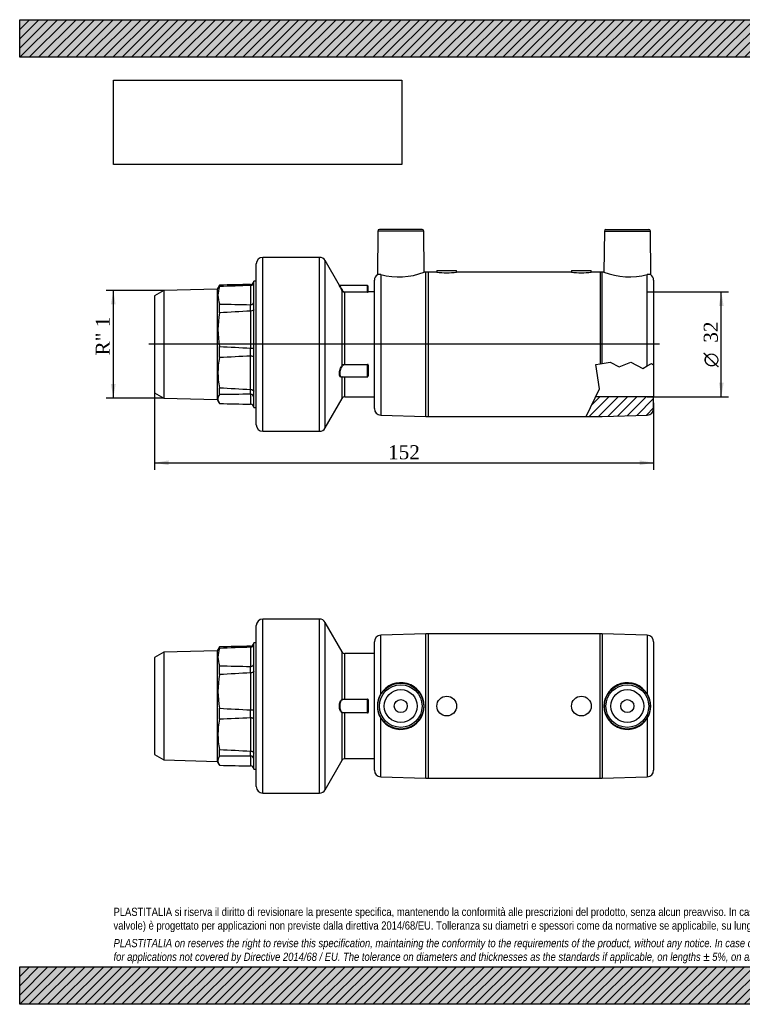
# Model space of a CAD drawing. Header units: millimetres. Extents: x 0 to 424, y 0 to 300.
# Tile 1 of 2: x 0 to 220, y 0 to 300. Entities that reach past the tile are written whole.
import ezdxf
from ezdxf.enums import TextEntityAlignment as Align
from ezdxf.lldxf.tags import DXFTag

# ---------------------------------------------------------------- set-up
doc = ezdxf.new("R2010")
doc.units = ezdxf.units.MM
doc.header["$LTSCALE"] = 1.428571
for name, color, linetype in [('Default', 7, 'Continuous'), ('DV3_Default', 7, 'Continuous'), ('IOM032C', 7, 'Continuous'), ('MP032C', 7, 'Continuous'), ('PARTE_PE_032', 7, 'Continuous')]:
    doc.layers.add(name, color=color, linetype=linetype)
doc.styles.add('SEACAD_Solid_Edge_ANSI1_Symbols', font='semeca1.ttf')
doc.styles.add('SEACAD_Times_New_Roman', font='times.ttf')
tags = doc.linetypes.add('CENTER2', pattern=[28.575, 19.05, -3.175, 3.175, -3.175]).pattern_tags.tags
tags[10:11] = [DXFTag(74, 4), DXFTag(75, 0), DXFTag(340, '0'), DXFTag(46, 0.0), DXFTag(50, 0.0), DXFTag(44, 0.0), DXFTag(45, 0.0)]
tags[8:9] = [DXFTag(74, 4), DXFTag(75, 0), DXFTag(340, '0'), DXFTag(46, 0.0), DXFTag(50, 0.0), DXFTag(44, 0.0), DXFTag(45, 0.0)]
tags[6:7] = [DXFTag(74, 4), DXFTag(75, 0), DXFTag(340, '0'), DXFTag(46, 0.0), DXFTag(50, 0.0), DXFTag(44, 0.0), DXFTag(45, 0.0)]
tags[4:5] = [DXFTag(74, 4), DXFTag(75, 0), DXFTag(340, '0'), DXFTag(46, 0.0), DXFTag(50, 0.0), DXFTag(44, 0.0), DXFTag(45, 0.0)]
doc.dimstyles.new('ANSImm', dxfattribs={"dimtxt": 4.285714, "dimasz": 4.285714, "dimexe": 2.142857, "dimexo": 0, "dimgap": 1.071429, "dimtad": 1, "dimdec": 0, "dimdsep": 46, "dimtxsty": 'SEACAD_Times_New_Roman', "dimblk1": '_SE_FILLED', "dimblk2": '_SE_FILLED', "dimsah": 1, "dimcen": 2.142857, "dimazin": 0, "dimtfac": 0.85, "dimtdec": 3, "dimtofl": 0, "dimtmove": 0, "dimatfit": 3, "dimfxl": 1, "dimarcsym": 0})
picture_1 = doc.add_image_def('image1.jpg', size_in_pixel=(4302, 1260))

# ---------------------------------------------------------------- blocks, each defined once
blk = doc.blocks.new('SE')
at = {"layer": 'IOM032C', "color": 7, "linetype": 'Continuous'}
for p, q in [((60.72, 108.73), (60.14, 107.72)), ((60.83, 108.45), (60.83, 108.9)), ((70.32, 109.12), (70.3, 109.12)), ((70.3, 108.8), (70.3, 102.95)), ((70.32, 108.8), (70.32, 109.12)), ((71.29, 110.12), (71.29, 110.09)), ((72.02, 110.12), (71.29, 110.12)), ((71.29, 109.68), (71.29, 110.09)), ((71.29, 103.8), (71.29, 109.68)), ((43.92, 107.29), (41.02, 105.62)), ((41.02, 105.62), (41.02, 76.11)), ((60.14, 107.72), (43.92, 107.29)), ((43.92, 107.29), (43.92, 74.44)), ((60.14, 107.72), (60.14, 74.01)), ((60.83, 100.45), (60.83, 103.15)), ((70.32, 101.01), (70.32, 102.95)), ((71.29, 101.29), (71.29, 103.8)), ((70.3, 101.01), (70.3, 89.7)), ((71.29, 89.93), (71.29, 101.29)), ((60.83, 86.83), (60.83, 90.21)), ((70.3, 87.27), (70.3, 77.13)), ((70.32, 87.27), (70.32, 89.69)), ((71.29, 86.79), (71.29, 89.93)), ((71.29, 76.61), (71.29, 86.79)), ((41.02, 76.11), (43.92, 74.44)), ((60.83, 75.58), (60.83, 77.65)), ((70.3, 75.64), (70.3, 72.61)), ((70.32, 75.64), (70.32, 77.13)), ((71.29, 74.68), (71.29, 76.61)), ((43.92, 74.44), (60.14, 74.01)), ((60.14, 74.01), (60.72, 73)), ((70.32, 72.61), (70.3, 72.61)), ((71.29, 71.62), (71.29, 74.68)), ((71.29, 71.62), (72.02, 71.62))]:
    blk.add_line(p, q, dxfattribs=at)
for centre, radius, start, end in [((68.2, 105.8), 7.83, 160.2155, 199.7845), ((62.63, 107.53), 2.27, 142.7632, 148.0205), ((247.2, -7619.73), 7730.87, 91.311179, 91.381397), ((212.4, -3895.23), 4006.55, 92.03258, 92.16812), ((70.36, 107.17), 1.63, 91.3901, 92.0359), ((70.29, 110.12), 1, 271.7329, 358.186), ((70.31, 109.78), 0.979, 270.1137, 354.3972), ((151.8, 4103.39), 4001.27, 268.69711, 268.83278), ((70.31, 103.37), 0.426, 268.8295, 271.2995), ((88.97, 95.33), 28.6, 169.6838, 190.3162), ((187.07, -1976.13), 2080.41, 93.21779, 93.4791), ((70.32, 100.62), 0.385, 90.4905, 93.2253), ((177.64, 2165.75), 2078.83, 266.77884, 267.04028), ((172.14, -2226.37), 2315.88, 92.52037, 92.75495), ((70.31, 90.02), 0.321, 267.0327, 270.3135), ((70.31, 86.94), 0.327, 89.3026, 92.5269), ((83.4, 82.24), 23.04, 168.5013, 191.4987), ((62.63, 74.2), 2.27, 142.7632, 217.2368), ((192.44, 2392.85), 2318.94, 266.74641, 266.98079), ((116.87, -7649.2), 7724.98, 90.345453, 90.415706), ((70.32, 77.61), 0.485, 266.9744, 269.1444), ((70.3, 75.06), 0.577, 88.5236, 90.3469), ((70.33, 74.68), 0.962, 0.1617, 90.6259), ((247.2, 7801.46), 7730.87, 268.618603, 268.688821), ((70.29, 71.61), 1, 1.814, 88.2671)]:
    blk.add_arc(centre, radius, start, end, dxfattribs=at)
for points, knots in [([(70.32, 102.95), (70.43, 102.95), (70.54, 102.97), (70.64, 103), (70.75, 103.03), (70.84, 103.07), (70.93, 103.13), (71.01, 103.18), (71.09, 103.25), (71.14, 103.33), (71.2, 103.4), (71.24, 103.49), (71.27, 103.58), (71.27, 103.6), (71.28, 103.61), (71.28, 103.63), (71.28, 103.65), (71.28, 103.67), (71.29, 103.69), (71.29, 103.7), (71.29, 103.71), (71.29, 103.72), (71.29, 103.74), (71.29, 103.75), (71.29, 103.76), (71.29, 103.77), (71.29, 103.79), (71.29, 103.8)], [0, 0, 0, 0, 0.209409, 0.209409, 0.209409, 0.418734, 0.418734, 0.418734, 0.629384, 0.629384, 0.629384, 0.842748, 0.842748, 0.842748, 0.883586, 0.883586, 0.883586, 0.92487, 0.92487, 0.92487, 0.945098, 0.945098, 0.945098, 0.965364, 0.965364, 0.965364, 1, 1, 1, 1]), ([(71.29, 101.29), (71.29, 101.3), (71.29, 101.31), (71.29, 101.33), (71.29, 101.33), (71.29, 101.34), (71.29, 101.35), (71.29, 101.35), (71.29, 101.35), (71.29, 101.35), (71.29, 101.36), (71.28, 101.36), (71.28, 101.35), (71.28, 101.34), (71.27, 101.32), (71.25, 101.3), (71.23, 101.26), (71.18, 101.22), (71.12, 101.19), (71.06, 101.15), (70.98, 101.12), (70.89, 101.09), (70.8, 101.06), (70.7, 101.04), (70.59, 101.02), (70.5, 101.01), (70.41, 101.01), (70.32, 101.01)], [0, 0, 0, 0, 0.030118, 0.030118, 0.030118, 0.049343, 0.049343, 0.049343, 0.068916, 0.068916, 0.068916, 0.094382, 0.094382, 0.094382, 0.195038, 0.195038, 0.195038, 0.397872, 0.397872, 0.397872, 0.612423, 0.612423, 0.612423, 0.825852, 0.825852, 0.825852, 1, 1, 1, 1]), ([(70.32, 89.69), (70.43, 89.7), (70.54, 89.7), (70.64, 89.7), (70.75, 89.71), (70.84, 89.71), (70.93, 89.72), (71.01, 89.73), (71.09, 89.74), (71.14, 89.75), (71.2, 89.76), (71.24, 89.77), (71.27, 89.79), (71.27, 89.79), (71.28, 89.8), (71.28, 89.8), (71.28, 89.81), (71.28, 89.81), (71.29, 89.83), (71.29, 89.83), (71.29, 89.84), (71.29, 89.85), (71.29, 89.86), (71.29, 89.87), (71.29, 89.88), (71.29, 89.89), (71.29, 89.91), (71.29, 89.93)], [0, 0, 0, 0, 0.209409, 0.209409, 0.209409, 0.418734, 0.418734, 0.418734, 0.629384, 0.629384, 0.629384, 0.842748, 0.842748, 0.842748, 0.883586, 0.883586, 0.883586, 0.92487, 0.92487, 0.92487, 0.945098, 0.945098, 0.945098, 0.965364, 0.965364, 0.965364, 1, 1, 1, 1]), ([(71.29, 86.79), (71.29, 86.81), (71.29, 86.82), (71.29, 86.84), (71.29, 86.85), (71.29, 86.86), (71.29, 86.87), (71.29, 86.88), (71.29, 86.89), (71.29, 86.9), (71.29, 86.91), (71.28, 86.92), (71.28, 86.92), (71.28, 86.96), (71.27, 86.98), (71.25, 87), (71.23, 87.04), (71.18, 87.07), (71.12, 87.11), (71.06, 87.14), (70.98, 87.17), (70.89, 87.2), (70.8, 87.22), (70.7, 87.24), (70.59, 87.25), (70.5, 87.26), (70.41, 87.27), (70.32, 87.27)], [0, 0, 0, 0, 0.030118, 0.030118, 0.030118, 0.049343, 0.049343, 0.049343, 0.068916, 0.068916, 0.068916, 0.094382, 0.094382, 0.094382, 0.195038, 0.195038, 0.195038, 0.397872, 0.397872, 0.397872, 0.612423, 0.612423, 0.612423, 0.825852, 0.825852, 0.825852, 1, 1, 1, 1]), ([(70.32, 77.13), (70.43, 77.13), (70.54, 77.11), (70.64, 77.09), (70.75, 77.06), (70.84, 77.03), (70.93, 76.98), (71.01, 76.94), (71.09, 76.88), (71.14, 76.82), (71.2, 76.76), (71.24, 76.69), (71.27, 76.63), (71.27, 76.62), (71.28, 76.61), (71.28, 76.59), (71.28, 76.58), (71.28, 76.57), (71.29, 76.57), (71.29, 76.56), (71.29, 76.56), (71.29, 76.57), (71.29, 76.57), (71.29, 76.57), (71.29, 76.58), (71.29, 76.58), (71.29, 76.6), (71.29, 76.61)], [0, 0, 0, 0, 0.209409, 0.209409, 0.209409, 0.418734, 0.418734, 0.418734, 0.629384, 0.629384, 0.629384, 0.842748, 0.842748, 0.842748, 0.883586, 0.883586, 0.883586, 0.92487, 0.92487, 0.92487, 0.945098, 0.945098, 0.945098, 0.965364, 0.965364, 0.965364, 1, 1, 1, 1])]:
    blk.add_open_spline(points, degree=3, knots=knots, dxfattribs=at)
at = {"layer": 'MP032C', "color": 7, "linetype": 'Continuous'}
for p, q in [((123.71, 112.86), (109.96, 112.43)), ((109.96, 94.6), (109.96, 112.43)), ((123.71, 68.87), (123.71, 112.86)), ((124.33, 112.87), (124.33, 68.87)), ((176.71, 112.87), (124.33, 112.87)), ((176.71, 68.87), (176.71, 112.87)), ((177.33, 112.86), (177.33, 68.87)), ((191.08, 112.43), (177.33, 112.86)), ((191.08, 112.43), (191.08, 94.6)), ((108.02, 71.3), (108.02, 110.43)), ((193.02, 110.43), (193.02, 71.3)), ((109.96, 69.3), (109.96, 87.13)), ((191.08, 87.13), (191.08, 69.3)), ((109.96, 69.3), (123.71, 68.87)), ((177.33, 68.87), (191.08, 69.3)), ((124.33, 68.87), (176.71, 68.87))]:
    blk.add_line(p, q, dxfattribs=at)
for centre, radius in [((116.02, 90.87), 7), ((116.02, 90.87), 6.5), ((185.02, 90.87), 7), ((185.02, 90.87), 6.5), ((116.02, 90.87), 5), ((130.02, 90.87), 3), ((171.02, 90.87), 3), ((185.02, 90.87), 5), ((116.02, 90.87), 2), ((185.02, 90.87), 2)]:
    blk.add_circle(centre, radius, dxfattribs=at)
for centre, radius, start, end in [((110.02, 110.43), 2, 91.7899, 180), ((124.33, 92.87), 20, 90, 91.7899), ((176.71, 92.87), 20, 88.2101, 90), ((191.02, 110.43), 2, 0, 88.2101), ((116.02, 90.87), 7.12, 211.6423, 148.3577), ((185.02, 90.87), 7.12, 31.6423, 328.3577), ((116.02, 90.87), 7.12, 148.3721, 211.6279), ((185.02, 90.87), 7.12, 328.3721, 31.6279), ((110.02, 71.3), 2, 180, 268.2101), ((191.02, 71.3), 2, 271.7899, 0), ((124.33, 88.87), 20, 268.2101, 270), ((176.71, 88.87), 20, 270, 271.7899)]:
    blk.add_arc(centre, radius, start, end, dxfattribs=at)
at = {"layer": 'PARTE_PE_032', "color": 7, "linetype": 'Continuous'}
for p, q in [((74.02, 64.37), (74.02, 117.37)), ((91.28, 117.37), (74.02, 117.37)), ((91.28, 64.37), (91.28, 117.37)), ((72.02, 66.37), (72.02, 115.37)), ((93.02, 65.37), (93.02, 116.36)), ((98.15, 107.37), (93.02, 116.36)), ((98.15, 92.88), (98.15, 107.37)), ((99.02, 92.95), (99.02, 106.87)), ((108.02, 106.87), (99.02, 106.87)), ((99.02, 92.95), (105.92, 92.95)), ((99.02, 92.86), (99.02, 92.95)), ((105.92, 92.86), (99.02, 92.86)), ((105.92, 92.86), (105.92, 92.95)), ((105.92, 88.87), (105.92, 92.86)), ((106.02, 92.76), (106.02, 88.97)), ((106.12, 92.75), (106.12, 88.98)), ((98.15, 74.36), (98.15, 88.85)), ((99.02, 88.87), (105.92, 88.87)), ((99.02, 88.78), (99.02, 88.87)), ((105.92, 88.78), (99.02, 88.78)), ((99.02, 74.87), (99.02, 88.78)), ((105.92, 88.78), (105.92, 88.87)), ((93.02, 65.37), (98.15, 74.36)), ((99.02, 74.87), (108.02, 74.87)), ((74.02, 64.37), (91.28, 64.37))]:
    blk.add_line(p, q, dxfattribs=at)
for centre, radius, start, end in [((74.02, 115.37), 2, 90, 180), ((91.28, 115.37), 2, 29.725, 90), ((99.02, 107.87), 1, 209.725, 270), ((105.92, 92.75), 0.2, 359.9349, 89.9844), ((105.92, 92.76), 0.101, 359.4707, 89.6074), ((105.92, 88.98), 0.2, 270.0156, 0.0651), ((105.92, 88.97), 0.101, 270.422, 0.4999), ((99.02, 73.87), 1, 90, 150.275), ((74.02, 66.37), 2, 180, 270), ((91.28, 66.37), 2, 270, 330.275)]:
    blk.add_arc(centre, radius, start, end, dxfattribs=at)
for centre, major_axis, ratio, start_param, end_param in [((98.24, 92.89), (-0.0447, 0.0894), 0.852848, 1.229905, 2.611028), ((106.12, 92.76), (-0.1, 0), 0.117802, 0, 1.570796), ((98.24, 88.84), (-0.0447, -0.0894), 0.852848, 3.672157, 5.05328), ((106.12, 88.97), (-0.1, 0), 0.117802, 4.712389, 6.283185)]:
    blk.add_ellipse(centre, major_axis=major_axis, ratio=ratio, start_param=start_param, end_param=end_param, dxfattribs=at)
for points, knots in [([(98.15, 88.85), (97.93, 88.96), (97.72, 89.2), (97.43, 89.92), (97.34, 90.39), (97.34, 91.35), (97.43, 91.82), (97.72, 92.53), (97.93, 92.77), (98.15, 92.88)], [0, 0, 0, 0, 0.25, 0.25, 0.5, 0.5, 0.75, 0.75, 1, 1, 1, 1]), ([(98.24, 92.79), (98.01, 92.69), (97.81, 92.46), (97.52, 91.78), (97.43, 91.33), (97.43, 90.41), (97.51, 89.96), (97.81, 89.27), (98.01, 89.04), (98.24, 88.94)], [0, 0, 0, 0, 0.25, 0.25, 0.5, 0.5, 0.75, 0.75, 1, 1, 1, 1]), ([(98.15, 92.88), (98.24, 92.92), (98.36, 92.94), (98.59, 92.95), (98.67, 92.95), (98.84, 92.95), (98.93, 92.95), (99.02, 92.95)], [0, 0, 0, 0, 0.5, 0.5, 0.75, 0.75, 1, 1, 1, 1]), ([(99.02, 92.86), (98.86, 92.86), (98.71, 92.86), (98.43, 92.85), (98.32, 92.83), (98.24, 92.79)], [0, 0, 0, 0, 0.5, 0.5, 1, 1, 1, 1]), ([(99.02, 88.78), (98.84, 88.78), (98.67, 88.78), (98.44, 88.79), (98.37, 88.8), (98.25, 88.82), (98.19, 88.83), (98.15, 88.85)], [0, 0, 0, 0, 0.5, 0.5, 0.75, 0.75, 1, 1, 1, 1]), ([(98.24, 88.94), (98.32, 88.9), (98.43, 88.88), (98.7, 88.87), (98.86, 88.87), (99.02, 88.87)], [0, 0, 0, 0, 0.5, 0.5, 1, 1, 1, 1])]:
    blk.add_open_spline(points, degree=3, knots=knots, dxfattribs=at)
blk = doc.blocks.new('SE2')
at = {"layer": 'MP032C', "linetype": 'Continuous'}
h = blk.add_hatch(dxfattribs=at)
h.set_pattern_fill('LINE', scale=0.62992, angle=45, style=0)
edge = h.paths.add_edge_path()
edge.add_line((193.02, 181.53), (193.02, 185.09))
edge.add_line((193.02, 185.09), (175.35, 185.09))
edge.add_line((175.35, 185.09), (172.44, 179.09))
edge.add_line((172.44, 179.09), (176.71, 179.09))
edge.add_arc((176.71, 199.09), 20, 270, 271.7899)
edge.add_line((177.33, 179.1), (191.08, 179.53))
edge.add_arc((191.02, 181.53), 2, 271.7899, 360)
at = {"layer": 'DV3_Default', "color": 7, "linetype": 'CENTER2'}
blk.add_line((194.77, 201.09), (39.27, 201.09), dxfattribs=at)
at = {"layer": 'IOM032C', "color": 7, "linetype": 'Continuous'}
for p, q in [((60.83, 218.68), (60.83, 219.12)), ((70.32, 219.35), (70.3, 219.35)), ((70.3, 219.03), (70.3, 213.17)), ((70.32, 219.03), (70.32, 219.35)), ((71.29, 220.34), (71.29, 220.32)), ((72.02, 220.34), (71.29, 220.34)), ((71.29, 219.91), (71.29, 220.32)), ((71.29, 214.03), (71.29, 219.91)), ((43.92, 217.52), (41.02, 215.85)), ((60.14, 217.94), (43.92, 217.52)), ((43.92, 217.52), (43.92, 184.66)), ((60.72, 218.95), (60.14, 217.94)), ((60.14, 217.94), (60.14, 184.24)), ((41.02, 215.85), (41.02, 186.34)), ((60.83, 210.68), (60.83, 213.38)), ((70.32, 211.23), (70.32, 213.17)), ((71.29, 211.51), (71.29, 214.03)), ((70.3, 211.23), (70.3, 199.92)), ((71.29, 200.16), (71.29, 211.51)), ((60.83, 197.06), (60.83, 200.43)), ((70.32, 197.5), (70.32, 199.92)), ((71.29, 197.02), (71.29, 200.16)), ((70.3, 187.36), (70.3, 197.5)), ((71.29, 186.84), (71.29, 197.02)), ((41.02, 186.34), (43.92, 184.66)), ((60.83, 185.8), (60.83, 187.88)), ((70.32, 185.87), (70.32, 187.36)), ((71.29, 184.91), (71.29, 186.84)), ((43.92, 184.66), (60.14, 184.24)), ((60.14, 184.24), (60.72, 183.23)), ((70.3, 185.87), (70.3, 182.84)), ((71.29, 181.84), (71.29, 184.91)), ((70.32, 182.84), (70.3, 182.84)), ((71.29, 181.84), (72.02, 181.84))]:
    blk.add_line(p, q, dxfattribs=at)
for centre, radius, start, end in [((62.63, 217.75), 2.27, 142.7632, 148.0293), ((247.2, -7509.5), 7730.87, 91.311179, 91.381397), ((212.4, -3785), 4006.55, 92.03258, 92.16812), ((70.36, 217.4), 1.63, 91.3901, 92.0359), ((70.28, 220.35), 1, 271.7772, 358.1417), ((70.32, 220), 0.975, 269.8825, 354.6195), ((68.2, 216.03), 7.83, 160.2155, 199.7845), ((151.8, 4213.61), 4001.27, 268.69711, 268.83278), ((70.31, 213.6), 0.426, 268.8295, 271.2995), ((88.97, 205.56), 28.6, 169.6838, 190.3162), ((187.07, -1865.9), 2080.41, 93.21779, 93.4791), ((70.32, 210.85), 0.385, 90.4905, 93.2253), ((177.64, 2275.98), 2078.83, 266.77884, 267.04028), ((70.31, 200.24), 0.321, 267.0327, 270.3135), ((83.4, 192.47), 23.04, 168.5013, 191.4987), ((172.14, -2116.15), 2315.88, 92.52037, 92.75495), ((70.31, 197.17), 0.327, 89.3026, 92.5269), ((192.44, 2503.07), 2318.94, 266.74641, 266.98079), ((70.32, 187.84), 0.485, 266.9744, 269.1444), ((62.63, 184.43), 2.27, 142.7632, 217.2368), ((116.87, -7538.97), 7724.98, 90.345453, 90.415706), ((247.2, 7911.68), 7730.87, 268.618603, 268.688821), ((70.3, 185.29), 0.577, 88.5236, 90.3469), ((70.33, 184.91), 0.955, 359.7435, 91.0441), ((70.28, 181.83), 1, 1.8583, 88.2228)]:
    blk.add_arc(centre, radius, start, end, dxfattribs=at)
for points, knots in [([(70.32, 213.17), (70.58, 213.18), (70.84, 213.27), (71.11, 213.5), (71.18, 213.59), (71.25, 213.74), (71.27, 213.79), (71.28, 213.88), (71.29, 213.91), (71.29, 213.97), (71.29, 214), (71.29, 214.03)], [0, 0, 0, 0, 0.5, 0.5, 0.75, 0.75, 0.875, 0.875, 0.9375, 0.9375, 1, 1, 1, 1]), ([(71.29, 211.51), (71.29, 211.54), (71.29, 211.57), (71.29, 211.59), (71.28, 211.58), (71.27, 211.55), (71.25, 211.52), (71.18, 211.45), (71.11, 211.4), (70.84, 211.28), (70.58, 211.24), (70.32, 211.23)], [0, 0, 0, 0, 0.0625, 0.0625, 0.125, 0.125, 0.25, 0.25, 0.5, 0.5, 1, 1, 1, 1]), ([(70.32, 199.92), (70.58, 199.92), (70.84, 199.94), (71.11, 199.97), (71.18, 199.98), (71.25, 200), (71.27, 200.01), (71.28, 200.03), (71.29, 200.04), (71.29, 200.09), (71.29, 200.12), (71.29, 200.16)], [0, 0, 0, 0, 0.5, 0.5, 0.75, 0.75, 0.875, 0.875, 0.9375, 0.9375, 1, 1, 1, 1]), ([(71.29, 197.02), (71.29, 197.05), (71.29, 197.09), (71.29, 197.14), (71.28, 197.16), (71.27, 197.21), (71.25, 197.23), (71.18, 197.3), (71.11, 197.34), (70.84, 197.45), (70.58, 197.49), (70.32, 197.5)], [0, 0, 0, 0, 0.0625, 0.0625, 0.125, 0.125, 0.25, 0.25, 0.5, 0.5, 1, 1, 1, 1]), ([(70.32, 187.36), (70.58, 187.35), (70.84, 187.28), (71.11, 187.09), (71.18, 187.02), (71.25, 186.9), (71.27, 186.86), (71.28, 186.81), (71.29, 186.79), (71.29, 186.79), (71.29, 186.81), (71.29, 186.84)], [0, 0, 0, 0, 0.5, 0.5, 0.75, 0.75, 0.875, 0.875, 0.9375, 0.9375, 1, 1, 1, 1])]:
    blk.add_open_spline(points, degree=3, knots=knots, dxfattribs=at)
at = {"layer": 'MP032C', "color": 7, "linetype": 'Continuous'}
for p, q in [((109.02, 235.6), (108.9, 222.31)), ((123.03, 235.6), (109.02, 235.6)), ((122.53, 236.09), (109.52, 236.09)), ((123.13, 223.06), (123.03, 235.6)), ((178.02, 235.6), (177.91, 223.06)), ((178.02, 235.6), (192.03, 235.6)), ((178.52, 236.09), (191.53, 236.09)), ((192.14, 222.31), (192.03, 235.6)), ((109.96, 222.33), (109.96, 179.53)), ((123.71, 223.08), (123.13, 223.06)), ((123.71, 179.1), (123.71, 223.08)), ((124.33, 223.09), (124.33, 179.09)), ((127.02, 223.09), (124.33, 223.09)), ((127.02, 223.59), (133.02, 223.59)), ((127.02, 223.59), (127.02, 223.09)), ((133.02, 223.09), (133.02, 223.59)), ((168.02, 223.09), (133.02, 223.09)), ((168.02, 223.59), (174.02, 223.59)), ((168.02, 223.59), (168.02, 223.09)), ((174.02, 223.09), (174.02, 223.59)), ((176.71, 223.09), (174.02, 223.09)), ((176.71, 223.09), (176.71, 195.16)), ((177.33, 195.26), (177.33, 223.08)), ((177.91, 223.06), (177.33, 223.08)), ((191.08, 194.51), (191.08, 222.33)), ((108.02, 181.53), (108.02, 220.65)), ((193.02, 220.65), (193.02, 194.83)), ((175.38, 194.95), (176.71, 195.16)), ((176.71, 195.16), (177.33, 195.26)), ((177.33, 195.26), (179.81, 195.65)), ((179.81, 195.65), (182.53, 194.26)), ((182.53, 194.26), (186.06, 195.65)), ((186.06, 195.65), (189.73, 193.74)), ((191.08, 194.51), (192.34, 195.23)), ((192.34, 195.23), (193.02, 194.83)), ((176.54, 187.54), (175.38, 194.95)), ((189.73, 193.74), (191.08, 194.51)), ((193.02, 194.83), (193.02, 185.09)), ((172.44, 179.09), (176.54, 187.54)), ((193.02, 185.09), (175.35, 185.09)), ((193.02, 181.53), (193.02, 185.09)), ((109.96, 179.53), (123.71, 179.1)), ((124.33, 179.09), (172.44, 179.09)), ((172.44, 179.09), (176.71, 179.09)), ((177.33, 179.1), (191.08, 179.53))]:
    blk.add_line(p, q, dxfattribs=at)
for centre, radius, start, end in [((109.52, 235.59), 0.5, 90, 179.5), ((122.53, 235.59), 0.5, 0.5, 90), ((178.52, 235.59), 0.5, 90, 179.5), ((191.53, 235.59), 0.5, 0.5, 90), ((110.02, 220.65), 2, 124.0041, 180), ((109.46, 220.6), 1.8, 73.7646, 108.0143), ((115.39, 243.28), 21.65, 255.4607, 290.9471), ((124.33, 203.09), 20, 90, 91.7899), ((130.02, 244.89), 22.01, 262.1652, 277.8348), ((171.02, 244.89), 22.01, 262.1652, 277.8348), ((176.71, 203.09), 20, 88.2101, 90), ((185.65, 243.34), 21.7, 249.0939, 284.4984), ((191.59, 220.6), 1.8, 71.9857, 106.2354), ((191.02, 220.65), 2, 0, 55.9952), ((110.02, 181.53), 2, 180, 268.2101), ((191.02, 181.53), 2, 271.7899, 0), ((124.33, 199.09), 20, 268.2101, 270), ((176.71, 199.09), 20, 270, 271.7899)]:
    blk.add_arc(centre, radius, start, end, dxfattribs=at)
at = {"layer": 'PARTE_PE_032', "color": 7, "linetype": 'Continuous'}
for p, q in [((72.02, 176.59), (72.02, 225.59)), ((74.02, 174.59), (74.02, 227.59)), ((91.28, 227.59), (74.02, 227.59)), ((91.28, 174.59), (91.28, 227.59)), ((93.02, 175.6), (93.02, 226.58)), ((97.34, 219.02), (93.02, 226.58)), ((105.92, 218.97), (97.43, 218.97)), ((98.15, 194.65), (98.15, 217.47)), ((99.02, 217.05), (105.92, 217.05)), ((99.02, 216.96), (99.02, 217.05)), ((105.92, 216.96), (99.02, 216.96)), ((99.02, 194.97), (99.02, 216.96)), ((105.92, 217.05), (105.92, 218.97)), ((105.92, 216.96), (105.92, 217.05)), ((106.02, 218.87), (106.02, 217.08)), ((106.12, 216.98), (106.12, 217.09)), ((108.02, 217.09), (106.12, 217.09)), ((99.02, 194.97), (105.92, 194.97)), ((99.02, 194.84), (99.02, 194.97)), ((105.92, 194.84), (99.02, 194.84)), ((105.92, 194.84), (105.92, 194.97)), ((105.92, 191.15), (105.92, 194.84)), ((106.02, 194.74), (106.02, 191.25)), ((106.12, 194.78), (106.12, 191.52)), ((97.97, 191.15), (105.92, 191.15)), ((98.15, 184.59), (98.15, 191.15)), ((99.02, 185.09), (99.02, 191.15)), ((93.02, 175.6), (98.15, 184.59)), ((99.02, 185.09), (108.02, 185.09)), ((74.02, 174.59), (91.28, 174.59))]:
    blk.add_line(p, q, dxfattribs=at)
for centre, radius, start, end in [((74.02, 225.59), 2, 90, 180), ((91.28, 225.59), 2, 29.725, 90), ((97.43, 219.07), 0.1, 206.76, 270.4307), ((99.02, 217.95), 0.99, 208.5674, 269.9365), ((99.01, 217.95), 0.897, 210.283, 270.4662), ((105.92, 218.87), 0.1, 0, 90), ((106.12, 217.19), 0.1, 180, 270), ((105.93, 194.77), 0.193, 2.1956, 91.968), ((105.92, 194.74), 0.101, 359.1344, 89.3361), ((105.92, 191.25), 0.1, 270, 0), ((99.02, 184.09), 1, 90, 150.275), ((74.02, 176.59), 2, 180, 270), ((91.28, 176.59), 2, 270, 330.275)]:
    blk.add_arc(centre, radius, start, end, dxfattribs=at)
for centre, major_axis, ratio, start_param, end_param in [((98.24, 217.52), (-0.0877, -0.048), 0.233645, 0.062434, 1.443557), ((106.12, 217.08), (-0.1, 0), 0.993037, 0, 1.570796), ((98.24, 194.63), (-0.0803, 0.0596), 0.621766, 0.622271, 2.003394), ((106.12, 194.74), (-0.1, 0), 0.394499, 4.712389, 6.283185), ((106.12, 191.46), (-0.1, 0), 0.598538, 4.712389, 6.283185)]:
    blk.add_ellipse(centre, major_axis=major_axis, ratio=ratio, start_param=start_param, end_param=end_param, dxfattribs=at)
for points, knots in [([(98.15, 217.47), (97.93, 217.88), (97.72, 218.27), (97.43, 218.84), (97.34, 219.02), (97.34, 219.02)], [0, 0, 0, 0, 0.25, 0.25, 0.4990415, 0.4990415, 0.4990415, 0.4990415]), ([(97.43, 218.97), (97.43, 218.97), (97.52, 218.8), (97.81, 218.25), (98.01, 217.89), (98.24, 217.49)], [0.5009076, 0.5009076, 0.5009076, 0.5009076, 0.75, 0.75, 1, 1, 1, 1]), ([(105.92, 217.05), (105.93, 217.05), (105.93, 217.05), (105.94, 217.05), (105.95, 217.05), (105.96, 217.05), (105.97, 217.05), (105.98, 217.06), (105.99, 217.06), (106, 217.06), (106.01, 217.06), (106.01, 217.07), (106.02, 217.07), (106.02, 217.07), (106.02, 217.08), (106.02, 217.08)], [0, 0, 0, 0, 0.127023, 0.127023, 0.127023, 0.33807, 0.33807, 0.33807, 0.554843, 0.554843, 0.554843, 0.776317, 0.776317, 0.776317, 1, 1, 1, 1]), ([(105.92, 216.96), (105.97, 216.96), (106.03, 216.96), (106.1, 216.97), (106.12, 216.97), (106.12, 216.98)], [0, 0, 0, 0, 0.5, 0.5, 1, 1, 1, 1]), ([(98.15, 191.15), (97.93, 191.04), (97.72, 191.06), (97.43, 191.39), (97.34, 191.72), (97.34, 192.55), (97.43, 193.05), (97.72, 193.95), (97.93, 194.35), (98.15, 194.65)], [0, 0, 0, 0, 0.25, 0.25, 0.5, 0.5, 0.75, 0.75, 1, 1, 1, 1]), ([(98.24, 194.56), (98.01, 194.27), (97.81, 193.89), (97.52, 193.04), (97.43, 192.56), (97.43, 191.76), (97.51, 191.45), (97.75, 191.2), (97.86, 191.15), (97.97, 191.15)], [0, 0, 0, 0, 0.25, 0.25, 0.5, 0.5, 0.75, 0.75, 0.8957405, 0.8957405, 0.8957405, 0.8957405]), ([(98.15, 194.65), (98.24, 194.76), (98.36, 194.84), (98.59, 194.92), (98.67, 194.93), (98.84, 194.96), (98.93, 194.97), (99.02, 194.97)], [0, 0, 0, 0, 0.5, 0.5, 0.75, 0.75, 1, 1, 1, 1]), ([(99.02, 194.84), (98.86, 194.84), (98.71, 194.82), (98.43, 194.73), (98.32, 194.66), (98.24, 194.56)], [0, 0, 0, 0, 0.5, 0.5, 1, 1, 1, 1]), ([(106.02, 191.38), (106.04, 191.38), (106.05, 191.39), (106.1, 191.43), (106.12, 191.47), (106.12, 191.52)], [0.3324762, 0.3324762, 0.3324762, 0.3324762, 0.5, 0.5, 1, 1, 1, 1])]:
    blk.add_open_spline(points, degree=3, knots=knots, dxfattribs=at)
blk = doc.blocks.new('GDimGGroup')
at = {"layer": 'Default', "linetype": 'Continuous'}
for points in [[(214.35, 212.81), (213.64, 217.09), (212.93, 212.81)], [(214.35, 189.38), (212.93, 189.38), (213.64, 185.09)]]:
    blk.add_hatch(color=7, dxfattribs=at).paths.add_polyline_path(points)
at = {"layer": 'Default', "color": 7, "linetype": 'Continuous'}
for p, q in [((191.08, 217.09), (215.78, 217.09)), ((213.64, 185.09), (213.64, 217.09)), ((191.08, 185.09), (215.78, 185.09))]:
    blk.add_line(p, q, dxfattribs=at)
for s, height, style, p in [('32', 4.286, 'SEACAD_Times_New_Roman', (208.28, 201.57)), ('O', 4.29, 'SEACAD_Solid_Edge_ANSI1_Symbols', (208.28, 194.11))]:
    blk.add_text(s, height=height, rotation=90, dxfattribs=dict(at, style=style)).set_placement(p, align=Align.TOP_LEFT)
blk = doc.blocks.new('DMBLK1')
at = {"layer": 'Default', "linetype": 'Continuous'}
for points in [[(45.31, 164.28), (45.31, 165.71), (41.02, 164.99)], [(188.74, 164.28), (193.02, 164.99), (188.74, 165.71)]]:
    blk.add_hatch(color=7, dxfattribs=at).paths.add_polyline_path(points)
at = {"layer": 'Default', "color": 7, "linetype": 'Continuous'}
for p, q in [((41.02, 186.34), (41.02, 162.85)), ((193.02, 183.31), (193.02, 162.85)), ((41.02, 164.99), (193.02, 164.99))]:
    blk.add_line(p, q, dxfattribs=at)
at = {"layer": 'Default', "color": 7, "linetype": 'Continuous', "style": 'SEACAD_Times_New_Roman'}
blk.add_text('152', height=4.286, dxfattribs=at).set_placement((112.15, 170.35), align=Align.TOP_LEFT)
blk = doc.blocks.new('_SE_FILLED')
at = {"color": 0}
blk.add_line((0, 0), (-1, 0), dxfattribs=at)
blk.add_solid([(0, 0), (-1, -0.1665), (-1, 0.1665), (0, 0)], dxfattribs=at)
blk = doc.blocks.new('GDimGGroup1')
at = {"layer": 'Default', "linetype": 'Continuous'}
for points in [[(27.78, 213.23), (29.21, 213.23), (28.5, 217.52)], [(27.78, 188.95), (28.5, 184.66), (29.21, 188.95)]]:
    blk.add_hatch(color=7, dxfattribs=at).paths.add_polyline_path(points)
at = {"layer": 'Default', "color": 7, "linetype": 'Continuous'}
for p, q in [((43.92, 217.52), (26.35, 217.52)), ((28.5, 217.52), (28.5, 184.66)), ((43.92, 184.66), (26.35, 184.66))]:
    blk.add_line(p, q, dxfattribs=at)
at = {"layer": 'Default', "color": 7, "linetype": 'Continuous', "style": 'SEACAD_Times_New_Roman'}
blk.add_text('R" 1', height=4.286, rotation=90, dxfattribs=at).set_placement((23.14, 197.7), align=Align.TOP_LEFT)

msp = doc.modelspace()

# ---------------------------------------------------------------- hatches: boundary and pattern name
at = {"layer": 'Default', "linetype": 'Continuous'}
h = msp.add_hatch(dxfattribs=at)
h.set_pattern_fill('LINE', scale=0.62992, angle=45, style=0)
h.paths.add_polyline_path([(424.29, 288.57), (424.29, 300), (0, 300), (0, 288.57)])
for points in [[(424.29, 288.57), (424.29, 300), (0, 300), (0, 288.57)], [(424.29, 0), (424.29, 11.43), (0, 11.43), (0, 0)]]:
    msp.add_hatch(color=7, dxfattribs=at).paths.add_polyline_path(points)
h = msp.add_hatch(dxfattribs=at)
h.set_pattern_fill('LINE', scale=0.62992, angle=45, style=0)
h.paths.add_polyline_path([(424.29, 0), (424.29, 11.43), (0, 11.43), (0, 0)])

# ---------------------------------------------------------------- linework, layer by layer
at = {"layer": 'Default', "color": 7, "linetype": 'Continuous'}
for p, q in [((0, 300), (424.29, 300)), ((0, 288.57), (0, 300)), ((424.29, 288.57), (0, 288.57)), ((0, 11.43), (424.29, 11.43)), ((0, 0), (0, 11.43)), ((424.29, 0), (0, 0))]:
    msp.add_line(p, q, dxfattribs=at)

# ---------------------------------------------------------------- block references
at = {"layer": 'Default'}
for name in ['SE2', 'GDimGGroup1', 'GDimGGroup', 'SE']:
    msp.add_blockref(name, (0, 0), dxfattribs=at)

# ---------------------------------------------------------------- texts
at = {"layer": 'Default', "insert": (28.57, 29.43), "char_height": 2.5, "width": 367.1429, "attachment_point": 1}
msp.add_mtext("{\\fArial Narrow|b0||i0||c0|p34;\\C7;\\H2.5;\\W1.;PLASTITALIA si riserva il diritto di revisionare la presente specifica, mantenendo la conformità alle prescrizioni del prodotto, senza alcun preavviso. In caso di assegnazione d'ordine si riserva di compiere una più dettagliata analisi tecnico/qualitativa. Il presente prodotto (ad esclusione delle \\P}{\\fArial Narrow|b0||i0||c0|p34;\\C7;\\H2.5;\\W1.;valvole) è progettato per applicazioni non previste dalla direttiva 2014/68/EU. Tolleranza su diametri e spessori come da normative se applicabile, su lunghezze ±5%, su angoli ±2°, se non diversamente specificato.\\P}{\\fArial Narrow|b0||i0||c0|p34;\\C7;\\H0.7142857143;\\W1.;   \\P}{\\fArial Narrow|b0||i1||c0|p34;\\C7;\\H2.5;\\W1.;PLASTITALIA on reserves the right to revise this specification, maintaining the conformity to the requirements of the product, without any notice. In case of assignation of order on will reserve to make a more detailed analysis technical/qualitative. This product (excluding valves) is designed \\P}{\\fArial Narrow|b0||i1||c0|p34;\\C7;\\H2.5;\\W1.;for applications not covered by Directive 2014/68 / EU. The tolerance on diameters and thicknesses as the standards if applicable, on lengths ± 5%, on angles ± 2 °, unless otherwise indicated.\\P}", dxfattribs=at)

# ---------------------------------------------------------------- dimensions: what is measured, and where the dimension line sits
at = {"layer": 'Default', "color": 7, "linetype": 'Continuous'}
dim = msp.add_linear_dim(base=(193.02, 164.99), p1=(41.02, 186.34), p2=(193.02, 183.31), text='\\A1;<>', dimstyle='ANSImm', dxfattribs=at)
dim.commit()
dim.dimension.update_dxf_attribs({"geometry": 'DMBLK1', "text_midpoint": (117.02, 164.99), "dimtype": 160})

# ---------------------------------------------------------------- pictures from other files: only their frames are drawn
image = msp.add_image(picture_1, insert=(28.57, 255.86), size_in_units=(87.8, 25.71))
image.dxf.flags = 7

doc.saveas('drawing.dxf')
